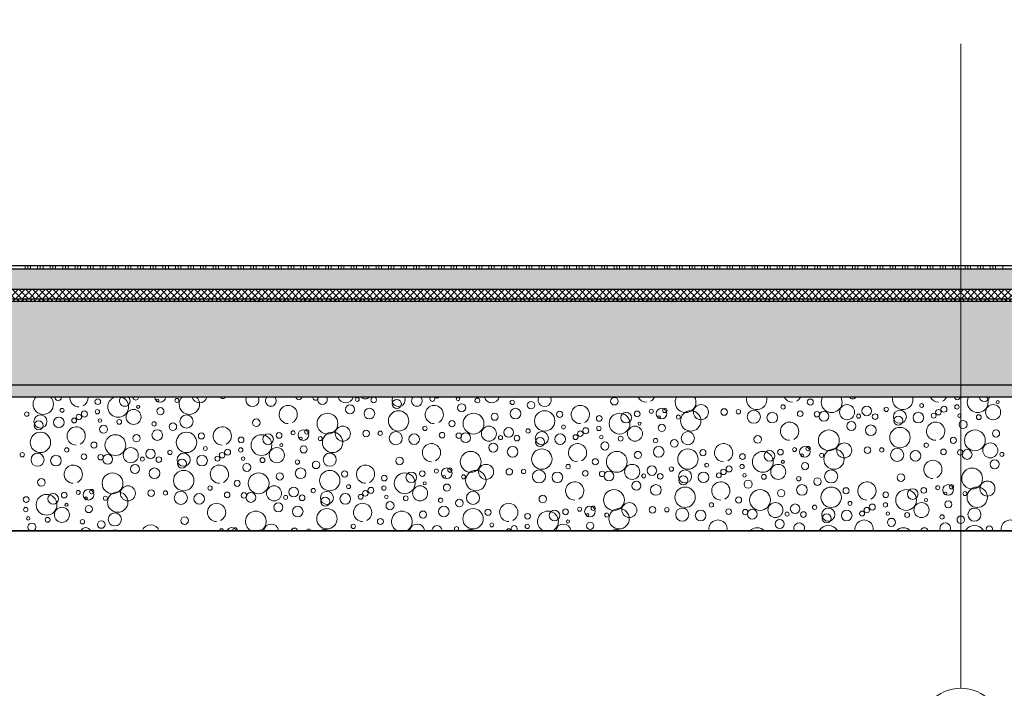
# Model space of a CAD drawing. Header units: metres. Extents: x -12 to 62.3, y -22.2 to 2.8.
# Tile 47 of 214: x 26.9 to 31.1, y -16.2 to -13.4. Entities that reach past the tile are written whole.
import ezdxf

# ---------------------------------------------------------------- set-up
doc = ezdxf.new("R2010")
doc.units = ezdxf.units.M
doc.header["$LTSCALE"] = 20
doc.header["$MEASUREMENT"] = 0
doc.linetypes.add('Raster', pattern=[0.2, 0.1, -0.05, 0, -0.05])
doc.linetypes.add('Strichlinie', pattern=[0.2, 0.15, -0.05])
doc.layers.get('0').update_dxf_attribs({"color": 8, "lineweight": 9})
doc.layers.get('Defpoints').update_dxf_attribs({"color": 8, "lineweight": 9})
for name, color, linetype in [('EG__..___A_____ZEICHNEN', 8, 'Continuous'), ('Neubau_A - Bodenaustausch', 8, 'Continuous'), ('Neubau_A - Sauberkeitsschicht', 8, 'Continuous'), ('Neubau_A-Bodenplatte', 8, 'Continuous'), ('Neubau_B-Bodenaufbau', 8, 'Continuous'), ('Neubau_R-Konstruktionsraster gross', 33, 'Continuous'), ('Neubau_T-Bemaßung', 8, 'Continuous')]:
    doc.layers.add(name, color=color, linetype=linetype)
doc.layers.add('S-Linien _ Schraffuren.2D', color=8, linetype='Continuous', lineweight=9)
doc.styles.add('ERSTELLTER_STIL_2', font='arial.ttf')
doc.dimstyles.new('ERSTELLTER_STIL__1', dxfattribs={"dimtxt": 0.0875, "dimasz": 0.059375, "dimexe": 0.18, "dimexo": 0.0625, "dimgap": 0, "dimtad": 1, "dimzin": 0, "dimdsep": 46, "dimtxsty": 'ERSTELLTER_STIL_2', "dimblk": 'ARROWHEAD_6', "dimblk1": 'ARROWHEAD_6', "dimblk2": 'ARROWHEAD_6', "dimcen": 0.09, "dimclrd": 7, "dimclre": 7, "dimclrt": 7, "dimazin": 0, "dimtfac": 1, "dimtdec": 4, "dimtmove": 0, "dimatfit": 3, "dimfxl": 1, "dimtolj": 1, "dimtzin": 0, "dimarcsym": 0})
pattern_1 = [(45, (2952.9134, -10.175), (-0.0353553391, 0.0353553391), [0.0375, -0.0125]), (45, (2952.9134, -10.139645), (-0.0353553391, 0.0353553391), [0.0375, -0.0125])]

# ---------------------------------------------------------------- blocks, each defined once
blk = doc.blocks.new('*X372', base_point=(-18420.1572, 0))
at = {"layer": 'Neubau_A - Bodenaustausch', "color": 253, "linetype": 'Continuous', "lineweight": 9, "true_color": 0x9f9f9f}
for centre, radius in [((-21344.7186, -4.7901), 0.00837), ((-21344.6496, -4.7921), 0.0118), ((-21344.2965, -4.7881), 0.00732), ((-21343.6414, -4.7975), 0.0158), ((-21345.8052, -4.7995), 0.0119), ((-21345.6362, -4.8213), 0.00642), ((-21345.5547, -4.7942), 0.00574), ((-21345.543, -4.8393), 0.015), ((-21345.4735, -4.7942), 0.00837), ((-21344.7491, -4.8316), 0.0189), ((-21344.5528, -4.8086), 0.0189), ((-21344.2812, -4.825), 0.0169), ((-21344.2154, -4.7942), 0.0101), ((-21344.0693, -4.8023), 0.00908), ((-21343.9908, -4.8141), 0.0158), ((-21343.279, -4.8434), 0.0315), ((-21342.9352, -4.8216), 0.00908), ((-21342.8215, -4.8013), 0.0128), ((-21342.6671, -4.8434), 0.0315), ((-21342.5846, -4.8381), 0.0201), ((-21342.5029, -4.8317), 0.00908), ((-21342.3548, -4.8155), 0.00812), ((-21342.2614, -4.831), 0.0126), ((-21342.2067, -4.8216), 0.00908), ((-21342.0553, -4.8434), 0.0315), ((-21342.0362, -4.8013), 0.00642), ((-21346.1029, -4.8517), 0.00908), ((-21346.0456, -4.8825), 0.0275), ((-21345.9685, -4.8863), 0.0223), ((-21345.9548, -4.8355), 0.00812), ((-21345.8845, -4.8636), 0.0115), ((-21345.8614, -4.851), 0.0126), ((-21345.8067, -4.8416), 0.00908), ((-21345.6553, -4.8634), 0.0315), ((-21345.4337, -4.8825), 0.0275), ((-21344.8434, -4.8913), 0.0436), ((-21344.6677, -4.8493), 0.0223), ((-21344.5455, -4.8799), 0.0427), ((-21344.2316, -4.8913), 0.0436), ((-21344.1431, -4.8625), 0.015), ((-21344.0559, -4.8493), 0.0223), ((-21343.9336, -4.8799), 0.0427), ((-21343.871, -4.8527), 0.013), ((-21343.7052, -4.8695), 0.0119), ((-21343.6198, -4.8913), 0.0436), ((-21343.5922, -4.8663), 0.0223), ((-21343.546, -4.8508), 0.0119), ((-21343.4871, -4.8398), 0.00837), ((-21343.444, -4.8493), 0.0223), ((-21343.4547, -4.8642), 0.00574), ((-21343.4303, -4.8358), 0.00908), ((-21343.3735, -4.8642), 0.00837), ((-21343.3218, -4.8799), 0.0427), ((-21343.1816, -4.8427), 0.0137), ((-21343.1219, -4.8418), 0.00908), ((-21343.0574, -4.8625), 0.0275), ((-21342.9804, -4.8663), 0.0223), ((-21342.8632, -4.8498), 0.0117), ((-21342.7931, -4.852), 0.0115), ((-21342.7641, -4.8606), 0.0205), ((-21342.6186, -4.8601), 0.00837), ((-21342.5496, -4.8621), 0.0118), ((-21342.4456, -4.8625), 0.0275), ((-21342.4528, -4.8786), 0.0189), ((-21342.3685, -4.8663), 0.0223), ((-21342.3041, -4.8581), 0.0103), ((-21342.2845, -4.8436), 0.0115), ((-21342.1965, -4.8581), 0.00732), ((-21342.1154, -4.8642), 0.0101), ((-21346.0528, -4.8986), 0.0189), ((-21345.9041, -4.8781), 0.0103), ((-21345.7965, -4.8781), 0.00732), ((-21345.7812, -4.915), 0.0169), ((-21345.7154, -4.8842), 0.0101), ((-21345.5693, -4.8923), 0.00908), ((-21345.4908, -4.9041), 0.0158), ((-21345.1414, -4.8875), 0.0158), ((-21344.779, -4.9334), 0.0315), ((-21344.4352, -4.9116), 0.00908), ((-21344.3215, -4.8913), 0.0128), ((-21344.1671, -4.9334), 0.0315), ((-21343.8548, -4.9055), 0.00812), ((-21343.7067, -4.9116), 0.00908), ((-21343.5553, -4.9334), 0.0315), ((-21343.5362, -4.8913), 0.00642), ((-21343.443, -4.9093), 0.015), ((-21342.6491, -4.9016), 0.0189), ((-21342.5677, -4.9193), 0.0223), ((-21342.4455, -4.9499), 0.0427), ((-21342.1812, -4.895), 0.0169), ((-21346.0455, -4.9699), 0.0427), ((-21345.7316, -4.9813), 0.0436), ((-21345.6431, -4.9525), 0.015), ((-21345.5559, -4.9393), 0.0223), ((-21345.4336, -4.9699), 0.0427), ((-21345.371, -4.9427), 0.013), ((-21345.2052, -4.9595), 0.0119), ((-21345.1198, -4.9813), 0.0436), ((-21345.0922, -4.9563), 0.0223), ((-21345.046, -4.9408), 0.0119), ((-21344.9871, -4.9298), 0.00837), ((-21344.944, -4.9393), 0.0223), ((-21344.9547, -4.9542), 0.00574), ((-21344.9303, -4.9258), 0.00908), ((-21344.8735, -4.9542), 0.00837), ((-21344.8218, -4.9699), 0.0427), ((-21344.6816, -4.9327), 0.0137), ((-21344.6219, -4.9318), 0.00908), ((-21344.5574, -4.9525), 0.0275), ((-21344.4804, -4.9563), 0.0223), ((-21344.3632, -4.9398), 0.0117), ((-21344.2931, -4.942), 0.0115), ((-21344.2641, -4.9506), 0.0205), ((-21344.1186, -4.9501), 0.00837), ((-21344.0846, -4.9281), 0.0201), ((-21344.0496, -4.9521), 0.0118), ((-21344.0029, -4.9217), 0.00908), ((-21343.9456, -4.9525), 0.0275), ((-21343.8685, -4.9563), 0.0223), ((-21343.8041, -4.9481), 0.0103), ((-21343.7845, -4.9336), 0.0115), ((-21343.7614, -4.921), 0.0126), ((-21343.6965, -4.9481), 0.00732), ((-21343.6154, -4.9542), 0.0101), ((-21343.3337, -4.9525), 0.0275), ((-21343.0414, -4.9575), 0.0158), ((-21342.7434, -4.9613), 0.0436), ((-21342.2215, -4.9613), 0.0128), ((-21342.1316, -4.9613), 0.0436), ((-21342.0431, -4.9325), 0.015), ((-21345.8215, -4.9813), 0.0128), ((-21345.3548, -4.9955), 0.00812), ((-21345.0362, -4.9813), 0.00642), ((-21344.943, -4.9993), 0.015), ((-21344.1491, -4.9916), 0.0189), ((-21344.0677, -5.0093), 0.0223), ((-21343.9528, -4.9686), 0.0189), ((-21343.6812, -4.985), 0.0169), ((-21343.4693, -4.9623), 0.00908), ((-21343.4559, -5.0093), 0.0223), ((-21343.3908, -4.9741), 0.0158), ((-21342.844, -5.0093), 0.0223), ((-21342.8303, -4.9958), 0.00908), ((-21342.679, -5.0034), 0.0315), ((-21342.5816, -5.0027), 0.0137), ((-21342.3352, -4.9816), 0.00908), ((-21342.0671, -5.0034), 0.0315), ((-21346.1219, -5.0218), 0.00908), ((-21346.0574, -5.0425), 0.0275), ((-21345.9804, -5.0463), 0.0223), ((-21345.9352, -5.0016), 0.00908), ((-21345.8632, -5.0298), 0.0117), ((-21345.7931, -5.032), 0.0115), ((-21345.7641, -5.0406), 0.0205), ((-21345.6671, -5.0234), 0.0315), ((-21345.5846, -5.0181), 0.0201), ((-21345.5496, -5.0421), 0.0118), ((-21345.5029, -5.0117), 0.00908), ((-21345.4456, -5.0425), 0.0275), ((-21345.3685, -5.0463), 0.0223), ((-21345.3041, -5.0381), 0.0103), ((-21345.2845, -5.0236), 0.0115), ((-21345.2614, -5.011), 0.0126), ((-21345.2067, -5.0016), 0.00908), ((-21345.1965, -5.0381), 0.00732), ((-21345.0553, -5.0234), 0.0315), ((-21344.8337, -5.0425), 0.0275), ((-21344.2434, -5.0513), 0.0436), ((-21343.9455, -5.0399), 0.0427), ((-21343.6316, -5.0513), 0.0436), ((-21343.5431, -5.0225), 0.015), ((-21343.3336, -5.0399), 0.0427), ((-21343.271, -5.0127), 0.013), ((-21343.1052, -5.0295), 0.0119), ((-21343.0198, -5.0513), 0.0436), ((-21342.9922, -5.0263), 0.0223), ((-21342.946, -5.0108), 0.0119), ((-21342.8871, -4.9998), 0.00837), ((-21342.8547, -5.0242), 0.00574), ((-21342.7735, -5.0242), 0.00837), ((-21342.7218, -5.0399), 0.0427), ((-21342.5219, -5.0018), 0.00908), ((-21342.4574, -5.0225), 0.0275), ((-21342.3804, -5.0263), 0.0223), ((-21342.2632, -5.0098), 0.0117), ((-21342.1931, -5.012), 0.0115), ((-21342.1641, -5.0206), 0.0205), ((-21342.0186, -5.0201), 0.00837), ((-21345.6491, -5.0816), 0.0189), ((-21345.6186, -5.0401), 0.00837), ((-21345.4528, -5.0586), 0.0189), ((-21345.1812, -5.075), 0.0169), ((-21345.1154, -5.0442), 0.0101), ((-21344.9693, -5.0523), 0.00908), ((-21344.8908, -5.0641), 0.0158), ((-21344.5414, -5.0475), 0.0158), ((-21344.179, -5.0934), 0.0315), ((-21343.8352, -5.0716), 0.00908), ((-21343.7215, -5.0513), 0.0128), ((-21343.5671, -5.0934), 0.0315), ((-21343.4846, -5.0881), 0.0201), ((-21343.2548, -5.0655), 0.00812), ((-21343.1614, -5.081), 0.0126), ((-21343.1067, -5.0716), 0.00908), ((-21342.9553, -5.0934), 0.0315), ((-21342.9362, -5.0513), 0.00642), ((-21342.843, -5.0693), 0.015), ((-21342.0491, -5.0616), 0.0189), ((-21345.7434, -5.1413), 0.0436), ((-21345.5677, -5.0993), 0.0223), ((-21345.4455, -5.1299), 0.0427), ((-21345.1316, -5.1413), 0.0436), ((-21345.0431, -5.1125), 0.015), ((-21344.9559, -5.0993), 0.0223), ((-21344.8336, -5.1299), 0.0427), ((-21344.771, -5.1027), 0.013), ((-21344.6052, -5.1195), 0.0119), ((-21344.5198, -5.1413), 0.0436), ((-21344.4922, -5.1163), 0.0223), ((-21344.446, -5.1008), 0.0119), ((-21344.3871, -5.0898), 0.00837), ((-21344.344, -5.0993), 0.0223), ((-21344.3547, -5.1142), 0.00574), ((-21344.3303, -5.0858), 0.00908), ((-21344.2735, -5.1142), 0.00837), ((-21344.2218, -5.1299), 0.0427), ((-21344.0816, -5.0927), 0.0137), ((-21344.0219, -5.0918), 0.00908), ((-21343.9574, -5.1125), 0.0275), ((-21343.8804, -5.1163), 0.0223), ((-21343.7632, -5.0998), 0.0117), ((-21343.6931, -5.102), 0.0115), ((-21343.6641, -5.1106), 0.0205), ((-21343.5186, -5.1101), 0.00837), ((-21343.4496, -5.1121), 0.0118), ((-21343.4029, -5.0817), 0.00908), ((-21343.3456, -5.1125), 0.0275), ((-21343.3528, -5.1286), 0.0189), ((-21343.2685, -5.1163), 0.0223), ((-21343.2041, -5.1081), 0.0103), ((-21343.1845, -5.0936), 0.0115), ((-21343.0965, -5.1081), 0.00732), ((-21343.0154, -5.1142), 0.0101), ((-21342.8693, -5.1223), 0.00908), ((-21342.7337, -5.1125), 0.0275), ((-21342.4414, -5.1175), 0.0158), ((-21342.1434, -5.1213), 0.0436), ((-21346.0414, -5.1375), 0.0158), ((-21345.679, -5.1834), 0.0315), ((-21345.3352, -5.1616), 0.00908), ((-21345.2215, -5.1413), 0.0128), ((-21345.0671, -5.1834), 0.0315), ((-21344.7548, -5.1555), 0.00812), ((-21344.6067, -5.1616), 0.00908), ((-21344.4553, -5.1834), 0.0315), ((-21344.4362, -5.1413), 0.00642), ((-21344.343, -5.1593), 0.015), ((-21343.5491, -5.1516), 0.0189), ((-21343.4677, -5.1693), 0.0223), ((-21343.0812, -5.145), 0.0169), ((-21342.8559, -5.1693), 0.0223), ((-21342.7908, -5.1341), 0.0158), ((-21342.2871, -5.1598), 0.00837), ((-21342.244, -5.1693), 0.0223), ((-21342.2303, -5.1558), 0.00908), ((-21342.079, -5.1634), 0.0315), ((-21346.0198, -5.2313), 0.0436), ((-21345.9922, -5.2063), 0.0223), ((-21345.946, -5.1908), 0.0119), ((-21345.8871, -5.1798), 0.00837), ((-21345.844, -5.1893), 0.0223), ((-21345.8303, -5.1758), 0.00908), ((-21345.7735, -5.2042), 0.00837), ((-21345.7218, -5.2199), 0.0427), ((-21345.5816, -5.1827), 0.0137), ((-21345.5219, -5.1818), 0.00908), ((-21345.4574, -5.2025), 0.0275), ((-21345.3804, -5.2063), 0.0223), ((-21345.2632, -5.1898), 0.0117), ((-21345.1931, -5.192), 0.0115), ((-21345.1641, -5.2006), 0.0205), ((-21345.0186, -5.2001), 0.00837), ((-21344.9846, -5.1781), 0.0201), ((-21344.9496, -5.2021), 0.0118), ((-21344.9029, -5.1717), 0.00908), ((-21344.8456, -5.2025), 0.0275), ((-21344.7685, -5.2063), 0.0223), ((-21344.7041, -5.1981), 0.0103), ((-21344.6845, -5.1836), 0.0115), ((-21344.6614, -5.171), 0.0126), ((-21344.5965, -5.1981), 0.00732), ((-21344.5154, -5.2042), 0.0101), ((-21344.2337, -5.2025), 0.0275), ((-21343.9414, -5.2075), 0.0158), ((-21343.6434, -5.2113), 0.0436), ((-21343.3455, -5.1999), 0.0427), ((-21343.0316, -5.2113), 0.0436), ((-21342.9431, -5.1825), 0.015), ((-21342.7336, -5.1999), 0.0427), ((-21342.671, -5.1727), 0.013), ((-21342.5052, -5.1895), 0.0119), ((-21342.4198, -5.2113), 0.0436), ((-21342.3922, -5.1863), 0.0223), ((-21342.346, -5.1708), 0.0119), ((-21342.2547, -5.1842), 0.00574), ((-21342.1735, -5.1842), 0.00837), ((-21342.1218, -5.1999), 0.0427), ((-21346.1052, -5.2095), 0.0119), ((-21345.9362, -5.2313), 0.00642), ((-21345.8547, -5.2042), 0.00574), ((-21345.843, -5.2493), 0.015), ((-21345.0491, -5.2416), 0.0189), ((-21344.9677, -5.2593), 0.0223), ((-21344.8528, -5.2186), 0.0189), ((-21344.5812, -5.235), 0.0169), ((-21344.3693, -5.2123), 0.00908), ((-21344.3559, -5.2593), 0.0223), ((-21344.2908, -5.2241), 0.0158), ((-21343.744, -5.2593), 0.0223), ((-21343.7303, -5.2458), 0.00908), ((-21343.579, -5.2534), 0.0315), ((-21343.2352, -5.2316), 0.00908), ((-21343.1215, -5.2113), 0.0128), ((-21342.9671, -5.2534), 0.0315), ((-21342.8846, -5.2481), 0.0201), ((-21342.8029, -5.2417), 0.00908), ((-21342.6548, -5.2255), 0.00812), ((-21342.5614, -5.241), 0.0126), ((-21342.5067, -5.2316), 0.00908), ((-21342.3553, -5.2534), 0.0315), ((-21342.3362, -5.2113), 0.00642), ((-21342.243, -5.2293), 0.015), ((-21346.1067, -5.2516), 0.00908), ((-21345.9553, -5.2734), 0.0315), ((-21345.7337, -5.2925), 0.0275), ((-21344.8455, -5.2899), 0.0427), ((-21344.4431, -5.2725), 0.015), ((-21344.2336, -5.2899), 0.0427), ((-21344.171, -5.2627), 0.013), ((-21344.0052, -5.2795), 0.0119), ((-21343.8922, -5.2763), 0.0223), ((-21343.846, -5.2608), 0.0119), ((-21343.7871, -5.2498), 0.00837), ((-21343.7547, -5.2742), 0.00574), ((-21343.6735, -5.2742), 0.00837), ((-21343.6218, -5.2899), 0.0427), ((-21343.4816, -5.2527), 0.0137), ((-21343.4219, -5.2518), 0.00908), ((-21343.3574, -5.2725), 0.0275), ((-21343.2804, -5.2763), 0.0223), ((-21343.1632, -5.2598), 0.0117), ((-21343.0931, -5.262), 0.0115), ((-21343.0641, -5.2706), 0.0205), ((-21342.9186, -5.2701), 0.00837), ((-21342.8496, -5.2721), 0.0118), ((-21342.7456, -5.2725), 0.0275), ((-21342.7528, -5.2886), 0.0189), ((-21342.6685, -5.2763), 0.0223), ((-21342.6041, -5.2681), 0.0103), ((-21342.5845, -5.2536), 0.0115), ((-21342.4965, -5.2681), 0.00732), ((-21342.4154, -5.2742), 0.0101), ((-21342.2693, -5.2823), 0.00908), ((-21342.1908, -5.2941), 0.0158), ((-21342.1337, -5.2725), 0.0275), ((-21346.0965, -5.2881), 0.00732), ((-21346.0154, -5.2942), 0.0101), ((-21345.8693, -5.3023), 0.00908), ((-21345.7908, -5.3141), 0.0158), ((-21345.4414, -5.2975), 0.0158), ((-21344.7352, -5.3216), 0.00908), ((-21344.6215, -5.3013), 0.0128), ((-21344.1548, -5.3155), 0.00812), ((-21344.0067, -5.3216), 0.00908), ((-21343.8362, -5.3013), 0.00642), ((-21343.743, -5.3193), 0.015), ((-21342.9491, -5.3116), 0.0189), ((-21342.4812, -5.305), 0.0169)]:
    blk.add_circle(centre, radius, dxfattribs=at)
for centre, radius, start, end in [((-21346.0336, -4.8099), 0.0427, 135.6218, 44.3782), ((-21345.971, -4.7827), 0.013, 167.9944, 12.0056), ((-21345.884, -4.7831), 0.0382, 175.2997, 270), ((-21345.884, -4.7831), 0.0382, 296.5651, 4.7003), ((-21345.7198, -4.8213), 0.0436, 108.3907, 71.6093), ((-21345.6922, -4.7963), 0.0223, 133.067, 46.933), ((-21345.646, -4.7808), 0.0119, 176.1982, 3.8018), ((-21345.544, -4.7793), 0.0223, 181.7745, 358.2255), ((-21345.4218, -4.8099), 0.0427, 135.6218, 44.3782), ((-21345.379, -4.7734), 0.0315, 192.1825, 347.8175), ((-21345.2816, -4.7727), 0.0137, 212.1243, 327.8757), ((-21345.2219, -4.7718), 0.00908, 243.9886, 296.0114), ((-21345.1574, -4.7925), 0.0275, 153.1242, 26.8758), ((-21345.0804, -4.7963), 0.0223, 133.067, 46.933), ((-21344.9632, -4.7798), 0.0117, 181.1535, 358.8465), ((-21344.8931, -4.782), 0.0115, 170.0148, 9.9852), ((-21344.8641, -4.7906), 0.0205, 149.0935, 30.9065), ((-21344.7671, -4.7734), 0.0315, 192.1825, 347.8175), ((-21344.6846, -4.7681), 0.0201, 216.3658, 323.6342), ((-21344.5456, -4.7925), 0.0275, 153.1242, 26.8758), ((-21344.4685, -4.7963), 0.0223, 133.067, 46.933), ((-21344.4041, -4.7881), 0.0103, 128.6743, 51.3257), ((-21344.3845, -4.7736), 0.0115, 214.1171, 325.8829), ((-21344.1553, -4.7734), 0.0315, 192.1825, 347.8175), ((-21343.9337, -4.7925), 0.0275, 153.1242, 26.8758), ((-21343.5077, -4.7631), 0.0382, 206.2062, 270), ((-21343.5077, -4.7631), 0.0382, 296.5651, 333.7938), ((-21343.3434, -4.8013), 0.0436, 150.6761, 29.3239), ((-21343.1677, -4.7593), 0.0223, 248.255, 291.745), ((-21343.0455, -4.7899), 0.0427, 166.6372, 13.3628), ((-21342.8959, -4.7631), 0.0382, 206.2062, 270), ((-21342.8959, -4.7631), 0.0382, 296.5651, 333.7938), ((-21342.7316, -4.8013), 0.0436, 150.6761, 29.3239), ((-21342.6431, -4.7725), 0.015, 210.0237, 329.9763), ((-21342.5559, -4.7593), 0.0223, 248.255, 291.745), ((-21342.4336, -4.7899), 0.0427, 166.6372, 13.3628), ((-21342.284, -4.7631), 0.0382, 206.2062, 270), ((-21342.284, -4.7631), 0.0382, 296.5651, 333.7938), ((-21342.2052, -4.7795), 0.0119, 182.2912, 357.7088), ((-21342.1198, -4.8013), 0.0436, 150.6761, 29.3239), ((-21342.0922, -4.7763), 0.0223, 189.632, 350.368), ((-21345.0077, -4.8531), 0.0382, 296.5651, 270), ((-21344.3959, -4.8531), 0.0382, 296.5651, 270), ((-21343.784, -4.8531), 0.0382, 296.5651, 270), ((-21345.8959, -4.9431), 0.0382, 296.5651, 270), ((-21345.284, -4.9431), 0.0382, 296.5651, 270), ((-21342.9077, -4.9231), 0.0382, 296.5651, 270), ((-21342.2959, -4.9231), 0.0382, 296.5651, 270), ((-21344.4077, -5.0131), 0.0382, 296.5651, 270), ((-21343.7959, -5.0131), 0.0382, 296.5651, 270), ((-21343.184, -5.0131), 0.0382, 296.5651, 270), ((-21345.9077, -5.1031), 0.0382, 296.5651, 270), ((-21345.2959, -5.1031), 0.0382, 296.5651, 270), ((-21344.684, -5.1031), 0.0382, 296.5651, 270), ((-21342.3077, -5.0831), 0.0382, 296.5651, 270), ((-21343.8077, -5.1731), 0.0382, 296.5651, 270), ((-21343.1959, -5.1731), 0.0382, 296.5651, 270), ((-21342.584, -5.1731), 0.0382, 296.5651, 270), ((-21345.3077, -5.2631), 0.0382, 296.5651, 270), ((-21344.6959, -5.2631), 0.0382, 296.5651, 270), ((-21344.084, -5.2631), 0.0382, 296.5651, 270), ((-21345.1434, -5.3013), 0.0436, 297.4024, 242.5976), ((-21344.5316, -5.3013), 0.0436, 297.4024, 242.5976), ((-21343.9198, -5.3013), 0.0436, 297.4024, 242.5976), ((-21346.0812, -5.325), 0.0169, 297.5926, 242.4074), ((-21345.584, -5.3531), 0.0382, 20.1035, 159.8965), ((-21345.079, -5.3434), 0.0315, 6.109, 173.891), ((-21344.4671, -5.3434), 0.0315, 6.109, 173.891), ((-21344.3846, -5.3381), 0.0201, 354.4653, 185.5347), ((-21344.0614, -5.331), 0.0126, 314.6711, 225.3289), ((-21343.8553, -5.3434), 0.0315, 6.109, 173.891), ((-21343.2077, -5.3331), 0.0382, 349.6401, 190.3599), ((-21342.8677, -5.3293), 0.0223, 331.3209, 208.6791), ((-21342.7455, -5.3599), 0.0427, 27.7267, 152.2733), ((-21342.5959, -5.3331), 0.0382, 349.6401, 190.3599), ((-21342.2559, -5.3293), 0.0223, 331.3209, 208.6791), ((-21342.1336, -5.3599), 0.0427, 27.7267, 152.2733), ((-21342.071, -5.3327), 0.013, 325.8335, 214.1665), ((-21341.984, -5.3331), 0.0382, 349.6401, 190.3599), ((-21345.8559, -5.3493), 0.0223, 24.7066, 155.2934), ((-21345.7336, -5.3799), 0.0427, 68.9917, 111.0083), ((-21345.671, -5.3527), 0.013, 77.8541, 102.1459), ((-21345.346, -5.3508), 0.0119, 64.6771, 115.3229), ((-21345.2871, -5.3398), 0.00837, 358.7319, 181.2681), ((-21345.244, -5.3493), 0.0223, 24.7066, 155.2934), ((-21345.2303, -5.3358), 0.00908, 332.1203, 207.8797), ((-21345.1218, -5.3799), 0.0427, 68.9917, 111.0083), ((-21344.9816, -5.3427), 0.0137, 11.5784, 168.4216), ((-21344.9219, -5.3418), 0.00908, 11.7244, 168.2756), ((-21344.8574, -5.3625), 0.0275, 54.5945, 125.4055), ((-21344.6632, -5.3498), 0.0117, 56.5184, 123.4816), ((-21344.3029, -5.3317), 0.00908, 293.8183, 246.1817), ((-21344.2456, -5.3625), 0.0275, 54.5945, 125.4055), ((-21344.0845, -5.3436), 0.0115, 18.0743, 161.9257), ((-21343.6337, -5.3625), 0.0275, 54.5945, 125.4055), ((-21343.0434, -5.3713), 0.0436, 45.9998, 134.0002), ((-21342.4316, -5.3713), 0.0436, 45.9998, 134.0002), ((-21342.3431, -5.3425), 0.015, 9.5934, 170.4066)]:
    blk.add_arc(centre, radius, start, end, dxfattribs=at)
blk = doc.blocks.new('ARROWHEAD_6')
at = {"color": 0, "linetype": 'Continuous', "lineweight": 0}
for p, q in [((0, 0), (-1, 0)), ((-0.5, -0.5), (0.5, 0.5))]:
    blk.add_line(p, q, dxfattribs=at)
blk = doc.blocks.new('*D478')
at = {"layer": 'Defpoints', "color": 0, "linetype": 'Continuous', "transparency": 16777216}
for p in [(19.0274, -14.555), (45.515, -14.555), (18.45, -15.055)]:
    blk.add_point(p, dxfattribs=at)
at = {"layer": 'Neubau_T-Bemaßung', "linetype": 'Continuous', "lineweight": -2, "transparency": 16777216}
for p, q in [((45.4525, -14.555), (18.8474, -14.555)), ((19.0274, -14.6144), (19.0274, -14.6249)), ((19.0274, -14.9956), (19.0274, -14.8519)), ((18.5125, -15.055), (19.2074, -15.055))]:
    blk.add_line(p, q, dxfattribs=at)
at = {"layer": 'Neubau_T-Bemaßung', "linetype": 'Continuous', "lineweight": -2, "transparency": 16777216, "xscale": 0.059375, "yscale": 0.059375, "zscale": 0.059375}
for p, rotation in [((19.0274, -14.555), 90), ((19.0274, -15.055), 270)]:
    blk.add_blockref('ARROWHEAD_6', p, dxfattribs=dict(at, rotation=rotation))
at = {"layer": 'Neubau_T-Bemaßung', "linetype": 'Continuous', "transparency": 16777216, "insert": (19.0274, -14.7384), "char_height": 0.0875, "attachment_point": 5, "rotation": 90, "style": 'ERSTELLTER_STIL_2'}
blk.add_mtext('\\A1;0.50', dxfattribs=at)
blk = doc.blocks.new('*D479')
at = {"layer": 'Defpoints', "color": 0, "linetype": 'Continuous', "transparency": 16777216}
for p in [(14.85, -14.405), (18.9135, -14.405), (45.515, -14.555)]:
    blk.add_point(p, dxfattribs=at)
at = {"layer": 'Neubau_T-Bemaßung', "linetype": 'Continuous', "lineweight": -2, "transparency": 16777216}
for p, q in [((18.9135, -14.405), (18.9135, -14.3072)), ((14.9125, -14.405), (19.0935, -14.405)), ((18.9135, -14.4956), (18.9135, -14.4644)), ((45.4525, -14.555), (18.7335, -14.555))]:
    blk.add_line(p, q, dxfattribs=at)
at = {"layer": 'Neubau_T-Bemaßung', "linetype": 'Continuous', "lineweight": -2, "transparency": 16777216, "xscale": 0.059375, "yscale": 0.059375, "zscale": 0.059375}
for p, rotation in [((18.9135, -14.405), 90), ((18.9135, -14.555), 270)]:
    blk.add_blockref('ARROWHEAD_6', p, dxfattribs=dict(at, rotation=rotation))
at = {"layer": 'Neubau_T-Bemaßung', "linetype": 'Continuous', "transparency": 16777216, "insert": (19.0274, -14.3072), "char_height": 0.0875, "attachment_point": 5, "rotation": 90, "style": 'ERSTELLTER_STIL_2'}
blk.add_mtext('\\A1;0.15', dxfattribs=at)
blk = doc.blocks.new('*D480')
at = {"layer": 'Defpoints', "color": 0, "linetype": 'Continuous', "transparency": 16777216}
for p in [(19.0274, -10.655), (45.53, -10.655), (14.85, -14.405)]:
    blk.add_point(p, dxfattribs=at)
at = {"layer": 'Neubau_T-Bemaßung', "linetype": 'Continuous', "lineweight": -2, "transparency": 16777216}
for p, q in [((45.4675, -10.655), (18.8474, -10.655)), ((19.0274, -10.7144), (19.0274, -12.3528)), ((19.0274, -14.3456), (19.0274, -12.5807)), ((14.9125, -14.405), (19.2074, -14.405))]:
    blk.add_line(p, q, dxfattribs=at)
at = {"layer": 'Neubau_T-Bemaßung', "linetype": 'Continuous', "lineweight": -2, "transparency": 16777216, "xscale": 0.059375, "yscale": 0.059375, "zscale": 0.059375}
for p, rotation in [((19.0274, -10.655), 90), ((19.0274, -14.405), 270)]:
    blk.add_blockref('ARROWHEAD_6', p, dxfattribs=dict(at, rotation=rotation))
at = {"layer": 'Neubau_T-Bemaßung', "linetype": 'Continuous', "transparency": 16777216, "insert": (19.0274, -12.4668), "char_height": 0.0875, "attachment_point": 5, "rotation": 90, "style": 'ERSTELLTER_STIL_2'}
blk.add_mtext('\\A1;3.75', dxfattribs=at)
blk = doc.blocks.new('*D494')
at = {"layer": 'Defpoints', "color": 0, "linetype": 'Continuous', "transparency": 16777216}
for p in [(19.3774, -14.555), (45.515, -14.555), (20.25, -15.055)]:
    blk.add_point(p, dxfattribs=at)
at = {"layer": 'Neubau_T-Bemaßung', "linetype": 'Continuous', "lineweight": -2, "transparency": 16777216}
for p, q in [((45.4525, -14.555), (19.1974, -14.555)), ((19.3774, -14.6144), (19.3774, -14.6917)), ((19.3774, -14.9956), (19.3774, -14.9186)), ((20.1875, -15.055), (19.1974, -15.055))]:
    blk.add_line(p, q, dxfattribs=at)
at = {"layer": 'Neubau_T-Bemaßung', "linetype": 'Continuous', "lineweight": -2, "transparency": 16777216, "xscale": 0.059375, "yscale": 0.059375, "zscale": 0.059375}
for p, rotation in [((19.3774, -14.555), 90), ((19.3774, -15.055), 270)]:
    blk.add_blockref('ARROWHEAD_6', p, dxfattribs=dict(at, rotation=rotation))
at = {"layer": 'Neubau_T-Bemaßung', "linetype": 'Continuous', "transparency": 16777216, "insert": (19.3774, -14.8051), "char_height": 0.0875, "attachment_point": 5, "rotation": 90, "style": 'ERSTELLTER_STIL_2'}
blk.add_mtext('\\A1;0.50', dxfattribs=at)
blk = doc.blocks.new('*D495')
at = {"layer": 'Defpoints', "color": 0, "linetype": 'Continuous', "transparency": 16777216}
for p in [(19.3774, -10.655), (45.53, -10.655), (45.515, -14.555)]:
    blk.add_point(p, dxfattribs=at)
at = {"layer": 'Neubau_T-Bemaßung', "linetype": 'Continuous', "lineweight": -2, "transparency": 16777216}
for p, q in [((45.4675, -10.655), (19.1974, -10.655)), ((19.3774, -10.7144), (19.3774, -12.495)), ((19.3774, -14.4956), (19.3774, -12.722)), ((45.4525, -14.555), (19.1974, -14.555))]:
    blk.add_line(p, q, dxfattribs=at)
at = {"layer": 'Neubau_T-Bemaßung', "linetype": 'Continuous', "lineweight": -2, "transparency": 16777216, "xscale": 0.059375, "yscale": 0.059375, "zscale": 0.059375}
for p, rotation in [((19.3774, -10.655), 90), ((19.3774, -14.555), 270)]:
    blk.add_blockref('ARROWHEAD_6', p, dxfattribs=dict(at, rotation=rotation))
at = {"layer": 'Neubau_T-Bemaßung', "linetype": 'Continuous', "transparency": 16777216, "insert": (19.3774, -12.6085), "char_height": 0.0875, "attachment_point": 5, "rotation": 90, "style": 'ERSTELLTER_STIL_2'}
blk.add_mtext('\\A1;3.90', dxfattribs=at)

msp = doc.modelspace()

# ---------------------------------------------------------------- hatches: boundary and pattern name
at = {"layer": 'Neubau_A - Sauberkeitsschicht', "linetype": 'Continuous'}
h = msp.add_hatch(dxfattribs=at)
h.set_pattern_fill('BETON__UNBEWEHRT_0001', color=256, style=0, pattern_type=2)
h.set_pattern_definition(pattern_1)
h.paths.add_polyline_path([(23.525, -14.955), (48.9511, -14.955), (48.9511, -14.905), (23.525, -14.905)])
at = {"layer": 'Neubau_A-Bodenplatte', "linetype": 'Continuous'}
h = msp.add_hatch(dxfattribs=at)
h.set_pattern_fill('BETON__STAHLBETON_0001', color=256, style=0, pattern_type=2)
h.set_pattern_definition([(45, (2952.9134, -10.175), (-0.0848528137, 0.0848528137), []), (45, (2952.87097, -10.13257), (-0.0848528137, 0.0848528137), [0.09, -0.03])])
h.paths.add_polyline_path([(45.515, -14.555), (14.39, -14.555), (14.39, -14.905), (45.515, -14.905)])
at = {"layer": 'Neubau_B-Bodenaufbau', "linetype": 'Continuous'}
h = msp.add_hatch(dxfattribs=at)
h.set_pattern_fill('BETON__UNBEWEHRT_0001', color=256, style=0, pattern_type=2)
h.set_pattern_definition(pattern_1)
h.paths.add_polyline_path([(22.685, -14.505), (45.055, -14.505), (45.055, -14.42), (22.685, -14.42)])
h = msp.add_hatch(dxfattribs=at)
h.set_pattern_fill('DÄMMUNG__HART_2_0001', color=256, style=0, pattern_type=2)
h.set_pattern_definition([(45, (2952.9134, -10.175), (-0.01414213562, 0.01414213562), []), (135, (2952.9134, -10.175), (0.01414213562, 0.01414213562), [])])
h.paths.add_polyline_path([(22.685, -14.505), (22.685, -14.545), (45.055, -14.545), (45.055, -14.505)])
h = msp.add_hatch(dxfattribs=at)
h.set_pattern_fill('GUßASPHALT_0001', color=256, style=0, pattern_type=2)
h.set_pattern_definition([(45, (2952.9134, -10.175), (-0.01767766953, 0.01767766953), []), (135, (2952.9134, -10.175), (0.01767766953, 0.01767766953), [])])
h.paths.add_polyline_path([(22.685, -14.555), (45.055, -14.555), (45.055, -14.545), (22.685, -14.545)])

# ---------------------------------------------------------------- linework, layer by layer
at = {"layer": 'EG__..___A_____ZEICHNEN'}
msp.add_lwpolyline([(9.4144, -11.5194), (13.55, -15.655), (14.23, -15.655), (17.8213, -15.655), (17.9713, -15.805), (20.7287, -15.805), (20.8787, -15.655), (23.975, -15.655), (24.115, -15.515), (45.675, -15.515), (46.2521, -15.515), (47.1231, -15.515), (49.9511, -15.515), (54.1607, -11.3054), (62.23, -11.3946), (62.23, -22.195), (-11.9977, -22.195)], dxfattribs=at)
at = {"layer": 'Neubau_A - Bodenaustausch', "linetype": 'Continuous'}
msp.add_line((45.675, -15.515), (24.115, -15.515), dxfattribs=at)
at = {"layer": 'Neubau_A - Sauberkeitsschicht', "linetype": 'Continuous'}
msp.add_line((45.675, -14.955), (23.715, -14.955), dxfattribs=at)
at = {"layer": 'Neubau_A-Bodenplatte', "linetype": 'Continuous', "flags": 128}
for points in [[(45.055, -14.555), (22.685, -14.555), (22.525, -14.555)], [(45.515, -14.905), (23.525, -14.905), (20.4, -14.905)]]:
    msp.add_lwpolyline(points, dxfattribs=at)
at = {"layer": 'Neubau_B-Bodenaufbau', "linetype": 'Continuous'}
for p, q in [((45.055, -14.405), (22.685, -14.405)), ((45.055, -14.42), (22.685, -14.42)), ((45.055, -14.505), (22.685, -14.505)), ((45.055, -14.545), (22.685, -14.545))]:
    msp.add_line(p, q, dxfattribs=at)
at = {"layer": 'Neubau_B-Bodenaufbau', "linetype": 'Continuous', "lineweight": 9}
for p, q in [((26.9609, -14.405), (26.9609, -14.42)), ((26.9721, -14.405), (26.9721, -14.42)), ((26.9834, -14.405), (26.9834, -14.42)), ((27.0134, -14.405), (27.0134, -14.42)), ((27.0246, -14.405), (27.0246, -14.42)), ((27.0359, -14.405), (27.0359, -14.42)), ((27.0659, -14.405), (27.0659, -14.42)), ((27.0771, -14.405), (27.0771, -14.42)), ((27.0884, -14.405), (27.0884, -14.42)), ((27.1184, -14.405), (27.1184, -14.42)), ((27.1296, -14.405), (27.1296, -14.42)), ((27.1409, -14.405), (27.1409, -14.42)), ((27.1709, -14.405), (27.1709, -14.42)), ((27.1821, -14.405), (27.1821, -14.42)), ((27.1934, -14.405), (27.1934, -14.42)), ((27.2234, -14.405), (27.2234, -14.42)), ((27.2346, -14.405), (27.2346, -14.42)), ((27.2459, -14.405), (27.2459, -14.42)), ((27.2759, -14.405), (27.2759, -14.42)), ((27.2871, -14.405), (27.2871, -14.42)), ((27.2984, -14.405), (27.2984, -14.42)), ((27.3284, -14.405), (27.3284, -14.42)), ((27.3396, -14.405), (27.3396, -14.42)), ((27.3509, -14.405), (27.3509, -14.42)), ((27.3809, -14.405), (27.3809, -14.42)), ((27.3921, -14.405), (27.3921, -14.42)), ((27.4034, -14.405), (27.4034, -14.42)), ((27.4334, -14.405), (27.4334, -14.42)), ((27.4446, -14.405), (27.4446, -14.42)), ((27.4559, -14.405), (27.4559, -14.42)), ((27.4859, -14.405), (27.4859, -14.42)), ((27.4971, -14.405), (27.4971, -14.42)), ((27.5084, -14.405), (27.5084, -14.42)), ((27.5384, -14.405), (27.5384, -14.42)), ((27.5496, -14.405), (27.5496, -14.42)), ((27.5609, -14.405), (27.5609, -14.42)), ((27.5909, -14.405), (27.5909, -14.42)), ((27.6021, -14.405), (27.6021, -14.42)), ((27.6134, -14.405), (27.6134, -14.42)), ((27.6434, -14.405), (27.6434, -14.42)), ((27.6546, -14.405), (27.6546, -14.42)), ((27.6659, -14.405), (27.6659, -14.42)), ((27.6959, -14.405), (27.6959, -14.42)), ((27.7071, -14.405), (27.7071, -14.42)), ((27.7184, -14.405), (27.7184, -14.42)), ((27.7484, -14.405), (27.7484, -14.42)), ((27.7596, -14.405), (27.7596, -14.42)), ((27.7709, -14.405), (27.7709, -14.42)), ((27.8009, -14.405), (27.8009, -14.42)), ((27.8121, -14.405), (27.8121, -14.42)), ((27.8234, -14.405), (27.8234, -14.42)), ((27.8534, -14.405), (27.8534, -14.42)), ((27.8646, -14.405), (27.8646, -14.42)), ((27.8759, -14.405), (27.8759, -14.42)), ((27.9059, -14.405), (27.9059, -14.42)), ((27.9171, -14.405), (27.9171, -14.42)), ((27.9284, -14.405), (27.9284, -14.42)), ((27.9584, -14.405), (27.9584, -14.42)), ((27.9696, -14.405), (27.9696, -14.42)), ((27.9809, -14.405), (27.9809, -14.42)), ((28.0109, -14.405), (28.0109, -14.42)), ((28.0221, -14.405), (28.0221, -14.42)), ((28.0334, -14.405), (28.0334, -14.42)), ((28.0634, -14.405), (28.0634, -14.42)), ((28.0746, -14.405), (28.0746, -14.42)), ((28.0859, -14.405), (28.0859, -14.42)), ((28.1159, -14.405), (28.1159, -14.42)), ((28.1271, -14.405), (28.1271, -14.42)), ((28.1384, -14.405), (28.1384, -14.42)), ((28.1684, -14.405), (28.1684, -14.42)), ((28.1796, -14.405), (28.1796, -14.42)), ((28.1909, -14.405), (28.1909, -14.42)), ((28.2209, -14.405), (28.2209, -14.42)), ((28.2321, -14.405), (28.2321, -14.42)), ((28.2434, -14.405), (28.2434, -14.42)), ((28.2734, -14.405), (28.2734, -14.42)), ((28.2846, -14.405), (28.2846, -14.42)), ((28.2959, -14.405), (28.2959, -14.42)), ((28.3259, -14.405), (28.3259, -14.42)), ((28.3371, -14.405), (28.3371, -14.42)), ((28.3484, -14.405), (28.3484, -14.42)), ((28.3784, -14.405), (28.3784, -14.42)), ((28.3896, -14.405), (28.3896, -14.42)), ((28.4009, -14.405), (28.4009, -14.42)), ((28.4309, -14.405), (28.4309, -14.42)), ((28.4421, -14.405), (28.4421, -14.42)), ((28.4534, -14.405), (28.4534, -14.42)), ((28.4834, -14.405), (28.4834, -14.42)), ((28.4946, -14.405), (28.4946, -14.42)), ((28.5059, -14.405), (28.5059, -14.42)), ((28.5359, -14.405), (28.5359, -14.42)), ((28.5471, -14.405), (28.5471, -14.42)), ((28.5584, -14.405), (28.5584, -14.42)), ((28.5884, -14.405), (28.5884, -14.42)), ((28.5996, -14.405), (28.5996, -14.42)), ((28.6109, -14.405), (28.6109, -14.42)), ((28.6409, -14.405), (28.6409, -14.42)), ((28.6521, -14.405), (28.6521, -14.42)), ((28.6634, -14.405), (28.6634, -14.42)), ((28.6934, -14.405), (28.6934, -14.42)), ((28.7046, -14.405), (28.7046, -14.42)), ((28.7159, -14.405), (28.7159, -14.42)), ((28.7459, -14.405), (28.7459, -14.42)), ((28.7571, -14.405), (28.7571, -14.42)), ((28.7684, -14.405), (28.7684, -14.42)), ((28.7984, -14.405), (28.7984, -14.42)), ((28.8096, -14.405), (28.8096, -14.42)), ((28.8209, -14.405), (28.8209, -14.42)), ((28.8509, -14.405), (28.8509, -14.42)), ((28.8621, -14.405), (28.8621, -14.42)), ((28.8734, -14.405), (28.8734, -14.42)), ((28.9034, -14.405), (28.9034, -14.42)), ((28.9146, -14.405), (28.9146, -14.42)), ((28.9259, -14.405), (28.9259, -14.42)), ((28.9559, -14.405), (28.9559, -14.42)), ((28.9671, -14.405), (28.9671, -14.42)), ((28.9784, -14.405), (28.9784, -14.42)), ((29.0084, -14.405), (29.0084, -14.42)), ((29.0196, -14.405), (29.0196, -14.42)), ((29.0309, -14.405), (29.0309, -14.42)), ((29.0609, -14.405), (29.0609, -14.42)), ((29.0721, -14.405), (29.0721, -14.42)), ((29.0834, -14.405), (29.0834, -14.42)), ((29.1134, -14.405), (29.1134, -14.42)), ((29.1246, -14.405), (29.1246, -14.42)), ((29.1359, -14.405), (29.1359, -14.42)), ((29.1659, -14.405), (29.1659, -14.42)), ((29.1771, -14.405), (29.1771, -14.42)), ((29.1884, -14.405), (29.1884, -14.42)), ((29.2184, -14.405), (29.2184, -14.42)), ((29.2296, -14.405), (29.2296, -14.42)), ((29.2409, -14.405), (29.2409, -14.42)), ((29.2709, -14.405), (29.2709, -14.42)), ((29.2821, -14.405), (29.2821, -14.42)), ((29.2934, -14.405), (29.2934, -14.42)), ((29.3234, -14.405), (29.3234, -14.42)), ((29.3346, -14.405), (29.3346, -14.42)), ((29.3459, -14.405), (29.3459, -14.42)), ((29.3759, -14.405), (29.3759, -14.42)), ((29.3871, -14.405), (29.3871, -14.42)), ((29.3984, -14.405), (29.3984, -14.42)), ((29.4284, -14.405), (29.4284, -14.42)), ((29.4396, -14.405), (29.4396, -14.42)), ((29.4509, -14.405), (29.4509, -14.42)), ((29.4809, -14.405), (29.4809, -14.42)), ((29.4921, -14.405), (29.4921, -14.42)), ((29.5034, -14.405), (29.5034, -14.42)), ((29.5334, -14.405), (29.5334, -14.42)), ((29.5446, -14.405), (29.5446, -14.42)), ((29.5559, -14.405), (29.5559, -14.42)), ((29.5859, -14.405), (29.5859, -14.42)), ((29.5971, -14.405), (29.5971, -14.42)), ((29.6084, -14.405), (29.6084, -14.42)), ((29.6384, -14.405), (29.6384, -14.42)), ((29.6496, -14.405), (29.6496, -14.42)), ((29.6609, -14.405), (29.6609, -14.42)), ((29.6909, -14.405), (29.6909, -14.42)), ((29.7021, -14.405), (29.7021, -14.42)), ((29.7134, -14.405), (29.7134, -14.42)), ((29.7434, -14.405), (29.7434, -14.42)), ((29.7546, -14.405), (29.7546, -14.42)), ((29.7659, -14.405), (29.7659, -14.42)), ((29.7959, -14.405), (29.7959, -14.42)), ((29.8071, -14.405), (29.8071, -14.42)), ((29.8184, -14.405), (29.8184, -14.42)), ((29.8484, -14.405), (29.8484, -14.42)), ((29.8596, -14.405), (29.8596, -14.42)), ((29.8709, -14.405), (29.8709, -14.42)), ((29.9009, -14.405), (29.9009, -14.42)), ((29.9121, -14.405), (29.9121, -14.42)), ((29.9234, -14.405), (29.9234, -14.42)), ((29.9534, -14.405), (29.9534, -14.42)), ((29.9646, -14.405), (29.9646, -14.42)), ((29.9759, -14.405), (29.9759, -14.42)), ((30.0059, -14.405), (30.0059, -14.42)), ((30.0171, -14.405), (30.0171, -14.42)), ((30.0284, -14.405), (30.0284, -14.42)), ((30.0584, -14.405), (30.0584, -14.42)), ((30.0696, -14.405), (30.0696, -14.42)), ((30.0809, -14.405), (30.0809, -14.42)), ((30.1109, -14.405), (30.1109, -14.42)), ((30.1221, -14.405), (30.1221, -14.42)), ((30.1334, -14.405), (30.1334, -14.42)), ((30.1634, -14.405), (30.1634, -14.42)), ((30.1746, -14.405), (30.1746, -14.42)), ((30.1859, -14.405), (30.1859, -14.42)), ((30.2159, -14.405), (30.2159, -14.42)), ((30.2271, -14.405), (30.2271, -14.42)), ((30.2384, -14.405), (30.2384, -14.42)), ((30.2684, -14.405), (30.2684, -14.42)), ((30.2796, -14.405), (30.2796, -14.42)), ((30.2909, -14.405), (30.2909, -14.42)), ((30.3209, -14.405), (30.3209, -14.42)), ((30.3321, -14.405), (30.3321, -14.42)), ((30.3434, -14.405), (30.3434, -14.42)), ((30.3734, -14.405), (30.3734, -14.42)), ((30.3846, -14.405), (30.3846, -14.42)), ((30.3959, -14.405), (30.3959, -14.42)), ((30.4259, -14.405), (30.4259, -14.42)), ((30.4371, -14.405), (30.4371, -14.42)), ((30.4484, -14.405), (30.4484, -14.42)), ((30.4784, -14.405), (30.4784, -14.42)), ((30.4896, -14.405), (30.4896, -14.42)), ((30.5009, -14.405), (30.5009, -14.42)), ((30.5309, -14.405), (30.5309, -14.42)), ((30.5421, -14.405), (30.5421, -14.42)), ((30.5534, -14.405), (30.5534, -14.42)), ((30.5834, -14.405), (30.5834, -14.42)), ((30.5946, -14.405), (30.5946, -14.42)), ((30.6059, -14.405), (30.6059, -14.42)), ((30.6359, -14.405), (30.6359, -14.42)), ((30.6471, -14.405), (30.6471, -14.42)), ((30.6584, -14.405), (30.6584, -14.42)), ((30.6884, -14.405), (30.6884, -14.42)), ((30.6996, -14.405), (30.6996, -14.42)), ((30.7109, -14.405), (30.7109, -14.42)), ((30.7409, -14.405), (30.7409, -14.42)), ((30.7521, -14.405), (30.7521, -14.42)), ((30.7634, -14.405), (30.7634, -14.42)), ((30.7934, -14.405), (30.7934, -14.42)), ((30.8046, -14.405), (30.8046, -14.42)), ((30.8159, -14.405), (30.8159, -14.42)), ((30.8459, -14.405), (30.8459, -14.42)), ((30.8571, -14.405), (30.8571, -14.42)), ((30.8684, -14.405), (30.8684, -14.42)), ((30.8984, -14.405), (30.8984, -14.42)), ((30.9096, -14.405), (30.9096, -14.42)), ((30.9209, -14.405), (30.9209, -14.42)), ((30.9509, -14.405), (30.9509, -14.42)), ((30.9621, -14.405), (30.9621, -14.42)), ((30.9734, -14.405), (30.9734, -14.42)), ((31.0034, -14.405), (31.0034, -14.42)), ((31.0146, -14.405), (31.0146, -14.42)), ((31.0259, -14.405), (31.0259, -14.42)), ((31.0559, -14.405), (31.0559, -14.42))]:
    msp.add_line(p, q, dxfattribs=at)
at = {"layer": 'Neubau_R-Konstruktionsraster gross', "linetype": 'Raster', "lineweight": 9}
for p, q in [((30.88, -1.175), (30.88, -15.175)), ((30.88, -15.175), (30.88, -16.175))]:
    msp.add_line(p, q, dxfattribs=at)
at = {"layer": 'Neubau_R-Konstruktionsraster gross', "linetype": 'Continuous', "lineweight": 9, "flags": 128}
msp.add_lwpolyline([(30.88, -16.525, 1), (30.88, -16.175, 1)], format="xyb", close=True, dxfattribs=at)
at = {"layer": 'Neubau_R-Konstruktionsraster gross', "linetype": 'Raster', "lineweight": 9}
msp.add_point((30.88, -15.175), dxfattribs=at)
msp.add_point((30.88, -15.175), dxfattribs=at)
at = {"layer": 'S-Linien _ Schraffuren.2D', "color": 21, "linetype": 'Strichlinie', "flags": 128}
msp.add_lwpolyline([(54.1607, -11.3054), (52.23, -11.284), (48.5204, -11.243), (46.1146, -11.201), (45.9894, -11.1053), (43.0553, -11.0705), (36.8715, -10.9761), (32.342, -10.9037), (27.1349, -10.8189), (17.8029, -10.6526), (12.8627, -10.5786), (12.7626, -10.6353), (12.3922, -10.6329), (10.3622, -10.6318), (8.3064, -10.614), (8.2075, -10.6292), (1.2151, -10.6559), (-0.1429, -10.7019), (-2.2849, -10.6801), (-1.3, -11.665), (0.34, -11.665), (0.34, -11.405), (9.14, -11.405), (13.39, -15.655), (17.8213, -15.655), (17.9713, -15.805), (20.7287, -15.805), (20.8787, -15.655), (23.975, -15.655), (24.115, -15.515), (49.9511, -15.515)], close=True, dxfattribs=at)

# ---------------------------------------------------------------- block references
at = {"layer": 'Neubau_A - Bodenaustausch'}
msp.add_blockref('*X372', (2952.9134, -10.175), dxfattribs=at)

# ---------------------------------------------------------------- dimensions: what is measured, and where the dimension line sits
at = {"layer": 'Neubau_T-Bemaßung', "linetype": 'Continuous'}
for base, p1, p2, picture, middle in [((19.0274, -10.655), (14.85, -14.405), (45.53, -10.655), '*D480', (19.0274, -12.4668)), ((19.3774, -10.655), (45.515, -14.555), (45.53, -10.655), '*D495', (19.3774, -12.6085)), ((18.9135, -14.405), (45.515, -14.555), (14.85, -14.405), '*D479', (19.0274, -14.3072)), ((19.0274, -14.555), (18.45, -15.055), (45.515, -14.555), '*D478', (19.0274, -14.7384)), ((19.3774, -14.555), (20.25, -15.055), (45.515, -14.555), '*D494', (19.3774, -14.8051))]:
    dim = msp.add_linear_dim(base=base, p1=p1, p2=p2, angle=90, dimstyle='ERSTELLTER_STIL__1', override={"dimclrd": 256, "dimclre": 256, "dimclrt": 256}, dxfattribs=at)
    dim.commit()
    dim.dimension.update_dxf_attribs({"geometry": picture, "text_midpoint": middle, "dimtype": 160, "text_rotation": 90})

doc.saveas('drawing.dxf')
